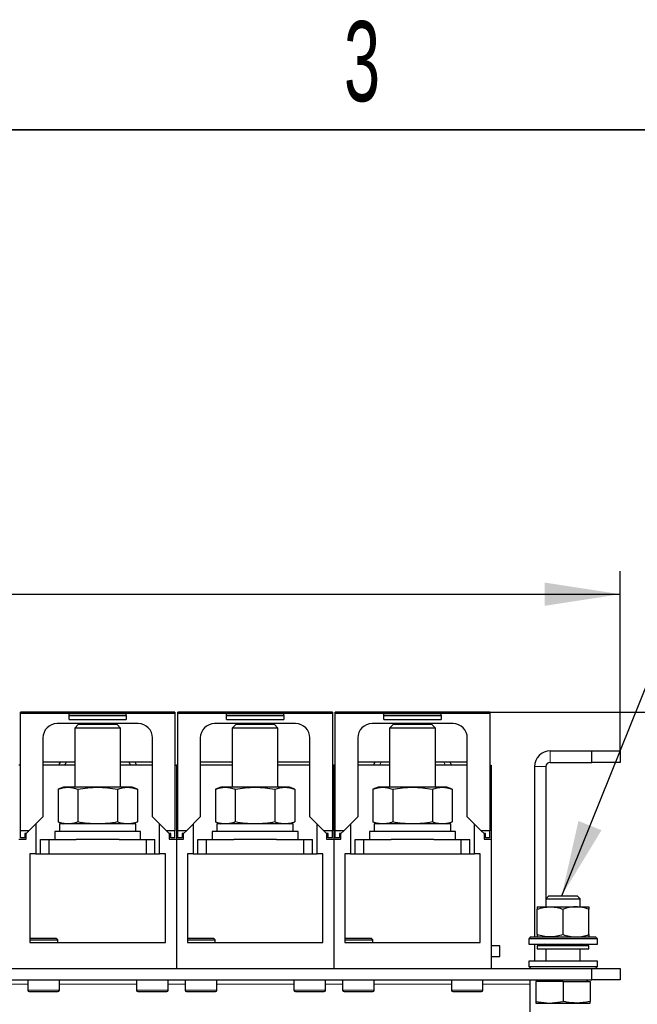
# Model space of a CAD drawing. Header units: millimetres. Extents: x 5 to 418, y 2 to 292.
# Tile 15 of 43: x 130 to 157, y 244 to 287. Entities that reach past the tile are written whole.
import ezdxf

# ---------------------------------------------------------------- set-up
doc = ezdxf.new("R2010")
doc.units = ezdxf.units.MM
doc.layers.add('SLD-0', color=7, linetype='Continuous')
doc.styles.add('SLDTEXTSTYLE0', font='TXT', dxfattribs={"width": 0.605})
doc.dimstyles.new('SLDDIMSTYLE0', dxfattribs={"dimtxt": 3.5, "dimasz": 3.302, "dimexe": 0, "dimexo": 0.0625, "dimgap": 0.875, "dimtad": 1, "dimlfac": 8, "dimrnd": 1e-09, "dimzin": 12, "dimdsep": 46, "dimtxsty": 'SLDTEXTSTYLE0', "dimsah": 1, "dimcen": 0.09, "dimadec": 0, "dimazin": 3, "dimtfac": 1, "dimtofl": 0, "dimtmove": 0, "dimatfit": 3, "dimfxl": 1, "dimfrac": 2, "dimtolj": 1, "dimtzin": 12, "dimarcsym": 0})
doc.dimstyles.new('SLDDIMSTYLE1', dxfattribs={"dimtxt": 3.5, "dimasz": 3.302, "dimexe": 0, "dimexo": 0.0625, "dimgap": 0.875, "dimtad": 1, "dimdec": 0, "dimlfac": 8, "dimrnd": 1e-09, "dimzin": 12, "dimdsep": 46, "dimtxsty": 'SLDTEXTSTYLE0', "dimsah": 1, "dimcen": 0.09, "dimadec": 0, "dimazin": 3, "dimtfac": 1, "dimtofl": 0, "dimtmove": 0, "dimatfit": 3, "dimfxl": 1, "dimfrac": 2, "dimtolj": 1, "dimtzin": 12, "dimarcsym": 0})
doc.dimstyles.new('SLDDIMSTYLE2', dxfattribs={"dimtxt": 0.18, "dimasz": 3.302, "dimexe": 0, "dimexo": 0.0625, "dimgap": 0, "dimtad": 0, "dimtih": 1, "dimtoh": 1, "dimdec": 0, "dimrnd": 1e-09, "dimzin": 0, "dimdsep": 46, "dimtxsty": 'Standard', "dimsah": 1, "dimcen": 0.09, "dimadec": 0, "dimazin": 0, "dimtfac": 3.302, "dimtdec": 0, "dimtofl": 0, "dimtmove": 0, "dimatfit": 3, "dimfxl": 1, "dimfrac": 2, "dimtolj": 1, "dimtzin": 0, "dimarcsym": 0})

# ---------------------------------------------------------------- blocks, each defined once
blk = doc.blocks.new('_D_1')
at = {"layer": 'SLD-0', "color": 7}
for p, q in [((62.882, 255.366), (62.882, 263.211)), ((156.632, 255.366), (156.632, 263.211)), ((62.882, 262.211), (156.632, 262.211))]:
    blk.add_line(p, q, dxfattribs=at)
for points in [[(62.882, 262.211), (66.184, 261.703), (66.184, 262.719)], [(156.632, 262.211), (153.33, 262.719), (153.33, 261.703)]]:
    blk.add_solid(points, dxfattribs=at)
at = {"layer": 'SLD-0', "color": 7, "insert": (105.747, 266.722), "char_height": 3.5, "attachment_point": 1, "style": 'SLDTEXTSTYLE0'}
blk.add_mtext('750', dxfattribs=at)
blk = doc.blocks.new('_D_2')
at = {"layer": 'SLD-0', "color": 7}
for p, q in [((150.932, 257.056), (164.659, 257.056)), ((163.659, 178.366), (163.659, 257.056)), ((151.007, 178.366), (164.659, 178.366))]:
    blk.add_line(p, q, dxfattribs=at)
for points in [[(163.659, 257.056), (163.151, 253.754), (164.167, 253.754)], [(163.659, 178.366), (164.167, 181.668), (163.151, 181.668)]]:
    blk.add_solid(points, dxfattribs=at)
at = {"layer": 'SLD-0', "color": 7, "insert": (159.148, 213.701), "char_height": 3.5, "attachment_point": 1, "rotation": 90, "style": 'SLDTEXTSTYLE0'}
blk.add_mtext('630', dxfattribs=at)

msp = doc.modelspace()

# ---------------------------------------------------------------- linework, layer by layer
at = {"color": 7, "linetype": 'Continuous', "lineweight": 25}
for p, q in [((137.1821, 257.0563), (130.4321, 257.0563)), ((130.4321, 256.9938), (130.4321, 257.0563)), ((130.4321, 251.8813), (130.4321, 256.9938)), ((137.1821, 256.9938), (130.4321, 256.9938)), ((132.5571, 256.905), (132.5571, 256.9876)), ((135.0571, 256.9876), (132.5571, 256.9876)), ((132.5571, 256.905), (135.0571, 256.905)), ((132.5571, 256.7376), (132.5571, 256.905)), ((135.0571, 256.905), (135.0571, 256.9876)), ((135.0571, 256.905), (135.0571, 256.7376)), ((137.1821, 257.0563), (137.1821, 256.9938)), ((137.1821, 256.9938), (137.1821, 251.8813)), ((144.0571, 257.0563), (137.3071, 257.0563)), ((137.3071, 256.9938), (137.3071, 257.0563)), ((137.3071, 251.8813), (137.3071, 256.9938)), ((144.0571, 256.9938), (137.3071, 256.9938)), ((139.4321, 256.905), (139.4321, 256.9876)), ((141.9321, 256.9876), (139.4321, 256.9876)), ((139.4321, 256.905), (141.9321, 256.905)), ((139.4321, 256.7376), (139.4321, 256.905)), ((141.9321, 256.905), (141.9321, 256.9876)), ((141.9321, 256.905), (141.9321, 256.7376)), ((144.0571, 257.0563), (144.0571, 256.9938)), ((144.0571, 256.9938), (144.0571, 251.8813)), ((150.9321, 257.0563), (144.1821, 257.0563)), ((144.1821, 256.9938), (144.1821, 257.0563)), ((144.1821, 251.8813), (144.1821, 256.9938)), ((150.9321, 256.9938), (144.1821, 256.9938)), ((146.3071, 256.905), (146.3071, 256.9876)), ((148.8071, 256.9876), (146.3071, 256.9876)), ((146.3071, 256.905), (148.8071, 256.905)), ((146.3071, 256.7376), (146.3071, 256.905)), ((148.8071, 256.905), (148.8071, 256.9876)), ((148.8071, 256.905), (148.8071, 256.7376)), ((150.9321, 257.0563), (150.9321, 256.9938)), ((150.9321, 256.9938), (150.9321, 251.8813)), ((135.5759, 256.5563), (132.0384, 256.5563)), ((132.5571, 256.7376), (135.0571, 256.7376)), ((132.9605, 256.5157), (132.8071, 256.3623)), ((132.8071, 256.3623), (132.8071, 253.7782)), ((134.8071, 256.3623), (132.8071, 256.3623)), ((134.6538, 256.5157), (132.9605, 256.5157)), ((134.8071, 256.3623), (134.6538, 256.5157)), ((134.8071, 253.7782), (134.8071, 256.3623)), ((142.4509, 256.5563), (138.9134, 256.5563)), ((139.4321, 256.7376), (141.9321, 256.7376)), ((139.8355, 256.5157), (139.6821, 256.3623)), ((139.6821, 256.3623), (139.6821, 253.7782)), ((141.6821, 256.3623), (139.6821, 256.3623)), ((141.5288, 256.5157), (139.8355, 256.5157)), ((141.6821, 256.3623), (141.5288, 256.5157)), ((141.6821, 253.7782), (141.6821, 256.3623)), ((149.3259, 256.5563), (145.7884, 256.5563)), ((146.3071, 256.7376), (148.8071, 256.7376)), ((146.7105, 256.5157), (146.5571, 256.3623)), ((146.5571, 256.3623), (146.5571, 253.7782)), ((148.5571, 256.3623), (146.5571, 256.3623)), ((148.4038, 256.5157), (146.7105, 256.5157)), ((148.5571, 256.3623), (148.4038, 256.5157)), ((148.5571, 253.7782), (148.5571, 256.3623)), ((131.4134, 255.9313), (131.4134, 252.4876)), ((136.2009, 252.4876), (136.2009, 255.9313)), ((138.2884, 255.9313), (138.2884, 252.4876)), ((143.0759, 252.4876), (143.0759, 255.9313)), ((145.1634, 255.9313), (145.1634, 252.4876)), ((149.9509, 252.4876), (149.9509, 255.9313)), ((153.5696, 255.3657), (155.3821, 255.3657)), ((155.3821, 254.8657), (155.3821, 255.3657)), ((155.3821, 255.3657), (156.6321, 255.3657)), ((156.6321, 255.3657), (156.6321, 254.8657)), ((130.4321, 254.7407), (130.3696, 254.7407)), ((132.8071, 254.8793), (131.4134, 254.8793)), ((132.8071, 254.7407), (131.4134, 254.7407)), ((132.137, 254.8017), (132.1698, 254.8793)), ((136.2009, 254.8793), (134.8071, 254.8793)), ((136.2009, 254.7407), (134.8071, 254.7407)), ((137.1821, 254.7407), (137.2446, 254.7407)), ((137.2446, 254.7407), (137.2446, 251.5032)), ((137.3071, 254.7407), (137.2446, 254.7407)), ((139.6821, 254.8793), (138.2884, 254.8793)), ((139.6821, 254.7407), (138.2884, 254.7407)), ((143.0759, 254.8793), (141.6821, 254.8793)), ((143.0759, 254.7407), (141.6821, 254.7407)), ((144.0571, 254.7407), (144.1196, 254.7407)), ((144.1821, 254.7407), (144.1196, 254.7407)), ((144.1196, 254.7407), (144.1196, 251.5032)), ((146.5571, 254.8793), (145.1634, 254.8793)), ((146.5571, 254.7407), (145.1634, 254.7407)), ((145.887, 254.8017), (145.9198, 254.8793)), ((149.9509, 254.8793), (148.5571, 254.8793)), ((149.9509, 254.7407), (148.5571, 254.7407)), ((150.9321, 254.7407), (150.9946, 254.7407)), ((150.9946, 254.7407), (150.9946, 251.5032)), ((152.8821, 254.6782), (152.8821, 247.2407)), ((153.3821, 254.6782), (153.3821, 248.5532)), ((153.5696, 254.8657), (155.3821, 254.8657)), ((156.6321, 254.8657), (155.3821, 254.8657)), ((132.3071, 253.7782), (132.0751, 253.6937)), ((132.5081, 253.7782), (132.3071, 253.7782)), ((133.8071, 253.7782), (132.5081, 253.7782)), ((135.1062, 253.7782), (133.8071, 253.7782)), ((135.3071, 253.7782), (135.1062, 253.7782)), ((135.5392, 253.6937), (135.3071, 253.7782)), ((139.1821, 253.7782), (138.9501, 253.6937)), ((139.3831, 253.7782), (139.1821, 253.7782)), ((140.6821, 253.7782), (139.3831, 253.7782)), ((141.9812, 253.7782), (140.6821, 253.7782)), ((142.1821, 253.7782), (141.9812, 253.7782)), ((142.4142, 253.6937), (142.1821, 253.7782)), ((146.0571, 253.7782), (145.8251, 253.6937)), ((146.2581, 253.7782), (146.0571, 253.7782)), ((147.5571, 253.7782), (146.2581, 253.7782)), ((148.8562, 253.7782), (147.5571, 253.7782)), ((149.0571, 253.7782), (148.8562, 253.7782)), ((149.2892, 253.6937), (149.0571, 253.7782)), ((132.0751, 253.6937), (132.0751, 252.2626)), ((132.9411, 253.6937), (132.9411, 252.2626)), ((134.6732, 253.6937), (134.6732, 252.2626)), ((135.5392, 253.6937), (135.5392, 252.2626)), ((138.9501, 253.6937), (138.9501, 252.2626)), ((139.8161, 253.6937), (139.8161, 252.2626)), ((141.5482, 253.6937), (141.5482, 252.2626)), ((142.4142, 253.6937), (142.4142, 252.2626)), ((145.8251, 253.6937), (145.8251, 252.2626)), ((146.6911, 253.6937), (146.6911, 252.2626)), ((148.4232, 253.6937), (148.4232, 252.2626)), ((149.2892, 253.6937), (149.2892, 252.2626)), ((131.4134, 252.4876), (130.8071, 251.8813)), ((136.8071, 251.8813), (136.2009, 252.4876)), ((138.2884, 252.4876), (137.6821, 251.8813)), ((143.6821, 251.8813), (143.0759, 252.4876)), ((145.1634, 252.4876), (144.5571, 251.8813)), ((150.5571, 251.8813), (149.9509, 252.4876)), ((131.1009, 252.1751), (131.1009, 250.8657)), ((132.0751, 252.2626), (132.3071, 252.1782)), ((132.1384, 252.1782), (132.1384, 251.8407)), ((135.4759, 252.1782), (132.1384, 252.1782)), ((135.3071, 252.1782), (135.5392, 252.2626)), ((135.4759, 251.8407), (135.4759, 252.1782)), ((136.5134, 250.8657), (136.5134, 252.1751)), ((137.9759, 252.1751), (137.9759, 250.8657)), ((138.9501, 252.2626), (139.1821, 252.1782)), ((139.0134, 252.1782), (139.0134, 251.8407)), ((142.3509, 252.1782), (139.0134, 252.1782)), ((142.1821, 252.1782), (142.4142, 252.2626)), ((142.3509, 251.8407), (142.3509, 252.1782)), ((143.3884, 250.8657), (143.3884, 252.1751)), ((144.8509, 252.1751), (144.8509, 250.8657)), ((145.8251, 252.2626), (146.0571, 252.1782)), ((145.8884, 252.1782), (145.8884, 251.8407)), ((149.2259, 252.1782), (145.8884, 252.1782)), ((149.0571, 252.1782), (149.2892, 252.2626)), ((149.2259, 251.8407), (149.2259, 252.1782)), ((150.2634, 250.8657), (150.2634, 252.1751)), ((130.8071, 251.8813), (130.4321, 251.8813)), ((130.4321, 251.5688), (130.4321, 251.8813)), ((130.6821, 251.7563), (130.6196, 251.7563)), ((130.6196, 251.7563), (130.6196, 251.5688)), ((130.8071, 251.8813), (130.6821, 251.7563)), ((130.6821, 251.5032), (130.6821, 251.7563)), ((131.9321, 251.8407), (131.9321, 251.4907)), ((135.6821, 251.8407), (131.9321, 251.8407)), ((135.6821, 251.4907), (135.6821, 251.8407)), ((137.1821, 251.8813), (136.8071, 251.8813)), ((136.9321, 251.7563), (136.8071, 251.8813)), ((136.9321, 251.7563), (136.9321, 251.5032)), ((136.9946, 251.7563), (136.9321, 251.7563)), ((136.9946, 251.5688), (136.9946, 251.7563)), ((137.1821, 251.5688), (137.1821, 251.8813)), ((137.6821, 251.8813), (137.3071, 251.8813)), ((137.3071, 251.5688), (137.3071, 251.8813)), ((137.5571, 251.7563), (137.4946, 251.7563)), ((137.4946, 251.7563), (137.4946, 251.5688)), ((137.6821, 251.8813), (137.5571, 251.7563)), ((137.5571, 251.5032), (137.5571, 251.7563)), ((138.8071, 251.8407), (138.8071, 251.4907)), ((142.5571, 251.8407), (138.8071, 251.8407)), ((142.5571, 251.4907), (142.5571, 251.8407)), ((144.0571, 251.8813), (143.6821, 251.8813)), ((143.8071, 251.7563), (143.6821, 251.8813)), ((143.8071, 251.7563), (143.8071, 251.5032)), ((143.8696, 251.7563), (143.8071, 251.7563)), ((143.8696, 251.5688), (143.8696, 251.7563)), ((144.0571, 251.5688), (144.0571, 251.8813)), ((144.5571, 251.8813), (144.1821, 251.8813)), ((144.1821, 251.5688), (144.1821, 251.8813)), ((144.4321, 251.7563), (144.3696, 251.7563)), ((144.3696, 251.7563), (144.3696, 251.5688)), ((144.5571, 251.8813), (144.4321, 251.7563)), ((144.4321, 251.5032), (144.4321, 251.7563)), ((145.6821, 251.8407), (145.6821, 251.4907)), ((149.4321, 251.8407), (145.6821, 251.8407)), ((149.4321, 251.4907), (149.4321, 251.8407)), ((150.9321, 251.8813), (150.5571, 251.8813)), ((150.6821, 251.7563), (150.5571, 251.8813)), ((150.6821, 251.7563), (150.6821, 251.5032)), ((150.7446, 251.7563), (150.6821, 251.7563)), ((150.7446, 251.5688), (150.7446, 251.7563)), ((150.9321, 251.5688), (150.9321, 251.8813)), ((130.3696, 251.5032), (130.6821, 251.5032)), ((130.6196, 251.5688), (130.4321, 251.5688)), ((131.3071, 250.8657), (131.3071, 251.4907)), ((131.3071, 251.4907), (131.6821, 251.4907)), ((131.6821, 250.8657), (131.6821, 251.4907)), ((131.6821, 251.4907), (132.8717, 251.4907)), ((134.7426, 251.4907), (132.8717, 251.4907)), ((134.7426, 251.4907), (135.9321, 251.4907)), ((135.9321, 250.8657), (135.9321, 251.4907)), ((135.9321, 251.4907), (136.3071, 251.4907)), ((136.3071, 250.8657), (136.3071, 251.4907)), ((136.9321, 251.5032), (137.2446, 251.5032)), ((137.1821, 251.5688), (136.9946, 251.5688)), ((137.2446, 251.5032), (137.2446, 245.8657)), ((137.2446, 251.5032), (137.5571, 251.5032)), ((137.4946, 251.5688), (137.3071, 251.5688)), ((138.1821, 250.8657), (138.1821, 251.4907)), ((138.1821, 251.4907), (138.5571, 251.4907)), ((138.5571, 250.8657), (138.5571, 251.4907)), ((138.5571, 251.4907), (139.7467, 251.4907)), ((141.6176, 251.4907), (139.7467, 251.4907)), ((141.6176, 251.4907), (142.8071, 251.4907)), ((142.8071, 250.8657), (142.8071, 251.4907)), ((142.8071, 251.4907), (143.1821, 251.4907)), ((143.1821, 250.8657), (143.1821, 251.4907)), ((143.8071, 251.5032), (144.1196, 251.5032)), ((144.0571, 251.5688), (143.8696, 251.5688)), ((144.1196, 251.5032), (144.4321, 251.5032)), ((144.1196, 251.5032), (144.1196, 245.8657)), ((144.3696, 251.5688), (144.1821, 251.5688)), ((145.0571, 250.8657), (145.0571, 251.4907)), ((145.0571, 251.4907), (145.4321, 251.4907)), ((145.4321, 250.8657), (145.4321, 251.4907)), ((145.4321, 251.4907), (146.6217, 251.4907)), ((148.4926, 251.4907), (146.6217, 251.4907)), ((148.4926, 251.4907), (149.6821, 251.4907)), ((149.6821, 250.8657), (149.6821, 251.4907)), ((149.6821, 251.4907), (150.0571, 251.4907)), ((150.0571, 250.8657), (150.0571, 251.4907)), ((150.6821, 251.5032), (150.9946, 251.5032)), ((150.9321, 251.5688), (150.7446, 251.5688)), ((150.9946, 251.5032), (150.9946, 245.8657)), ((131.1009, 250.8657), (130.8509, 250.8657)), ((130.8509, 250.8657), (130.8509, 246.9907)), ((131.1009, 250.8657), (131.4821, 250.8657)), ((131.4821, 250.8657), (131.6821, 250.8657)), ((131.6821, 250.8657), (135.9321, 250.8657)), ((135.9321, 250.8657), (136.1321, 250.8657)), ((136.1321, 250.8657), (136.5134, 250.8657)), ((136.7634, 250.8657), (136.5134, 250.8657)), ((136.7634, 246.9907), (136.7634, 250.8657)), ((137.9759, 250.8657), (137.7259, 250.8657)), ((137.7259, 250.8657), (137.7259, 246.9907)), ((137.9759, 250.8657), (138.3571, 250.8657)), ((138.3571, 250.8657), (138.5571, 250.8657)), ((138.5571, 250.8657), (142.8071, 250.8657)), ((142.8071, 250.8657), (143.0071, 250.8657)), ((143.0071, 250.8657), (143.3884, 250.8657)), ((143.6384, 250.8657), (143.3884, 250.8657)), ((143.6384, 246.9907), (143.6384, 250.8657)), ((144.8509, 250.8657), (144.6009, 250.8657)), ((144.6009, 250.8657), (144.6009, 246.9907)), ((144.8509, 250.8657), (145.2321, 250.8657)), ((145.2321, 250.8657), (145.4321, 250.8657)), ((145.4321, 250.8657), (149.6821, 250.8657)), ((149.6821, 250.8657), (149.8821, 250.8657)), ((149.8821, 250.8657), (150.2634, 250.8657)), ((150.5134, 250.8657), (150.2634, 250.8657)), ((150.5134, 246.9907), (150.5134, 250.8657)), ((153.5163, 249.0407), (153.3821, 248.9065)), ((153.5163, 249.0407), (153.5988, 249.0407)), ((153.5988, 249.0407), (154.748, 249.0407)), ((154.8821, 248.9065), (154.748, 249.0407)), ((153.3821, 248.9065), (153.3821, 248.5532)), ((153.3821, 248.9065), (153.4826, 248.9065)), ((153.4826, 248.9065), (154.8821, 248.9065)), ((154.8821, 248.5532), (154.8821, 248.9065)), ((153.0071, 248.5532), (153.5696, 248.5532)), ((153.0071, 247.3412), (153.0071, 248.4527)), ((153.5696, 248.5532), (154.6946, 248.5532)), ((154.1321, 247.3412), (154.1321, 248.4527)), ((154.6946, 248.5532), (155.2571, 248.5532)), ((155.2571, 247.3412), (155.2571, 248.4527)), ((130.8946, 247.1907), (130.8509, 247.1469)), ((130.8509, 247.1157), (131.7786, 247.1157)), ((130.8509, 246.9907), (136.7634, 246.9907)), ((130.8946, 247.1907), (131.7385, 247.1907)), ((131.7385, 247.1907), (131.9946, 247.1907)), ((131.7786, 247.1157), (132.0696, 247.1157)), ((132.0696, 247.1157), (131.9946, 247.1907)), ((132.0696, 246.9907), (132.0696, 247.1157)), ((137.7696, 247.1907), (137.7259, 247.1469)), ((137.7259, 247.1157), (138.6536, 247.1157)), ((137.7259, 246.9907), (143.6384, 246.9907)), ((137.7696, 247.1907), (138.6135, 247.1907)), ((138.6135, 247.1907), (138.8696, 247.1907)), ((138.6536, 247.1157), (138.9446, 247.1157)), ((138.9446, 247.1157), (138.8696, 247.1907)), ((138.9446, 246.9907), (138.9446, 247.1157)), ((144.6446, 247.1907), (144.6009, 247.1469)), ((144.6009, 247.1157), (145.5286, 247.1157)), ((144.6009, 246.9907), (150.5134, 246.9907)), ((144.6446, 247.1907), (145.4885, 247.1907)), ((145.4885, 247.1907), (145.7446, 247.1907)), ((145.5286, 247.1157), (145.8196, 247.1157)), ((145.8196, 247.1157), (145.7446, 247.1907)), ((145.8196, 246.9907), (145.8196, 247.1157)), ((152.7103, 247.2407), (152.6321, 247.1626)), ((152.6321, 247.1626), (152.6321, 246.9282)), ((155.6321, 247.1626), (152.6321, 247.1626)), ((152.6321, 246.9282), (155.6321, 246.9282)), ((152.7103, 247.2407), (155.554, 247.2407)), ((152.8821, 246.9282), (152.8821, 246.1782)), ((153.3196, 246.9282), (153.0071, 246.8532)), ((155.2571, 246.8532), (154.9446, 246.9282)), ((155.6321, 247.1626), (155.554, 247.2407)), ((155.6321, 246.9282), (155.6321, 247.1626)), ((151.3759, 246.8519), (150.9946, 246.8519)), ((151.3759, 246.3794), (151.3759, 246.8519)), ((153.0071, 246.8532), (153.0071, 246.7157)), ((155.2571, 246.8532), (153.0071, 246.8532)), ((153.0071, 246.7157), (155.2571, 246.7157)), ((153.3821, 246.7157), (153.3821, 246.1782)), ((153.3821, 246.7157), (153.3821, 246.1782)), ((154.8821, 246.1782), (154.8821, 246.7157)), ((155.2571, 246.7157), (155.2571, 246.8532)), ((150.9946, 246.3794), (151.3759, 246.3794)), ((152.6321, 246.1782), (152.6321, 245.9438)), ((155.6321, 246.1782), (152.6321, 246.1782)), ((155.6321, 245.9438), (155.6321, 246.1782)), ((64.1321, 245.8657), (155.3821, 245.8657)), ((130.3696, 245.8657), (137.2446, 245.8657)), ((137.2446, 245.8657), (144.1196, 245.8657)), ((144.1196, 245.8657), (150.9946, 245.8657)), ((152.6321, 245.9438), (152.7103, 245.8657)), ((152.6321, 245.9438), (155.6321, 245.9438)), ((152.6946, 245.8657), (152.7097, 245.8663)), ((155.3821, 245.3657), (155.3821, 245.8657)), ((155.3821, 245.8657), (156.6321, 245.8657)), ((155.554, 245.8657), (155.6321, 245.9438)), ((156.6321, 245.8657), (156.6321, 245.3657)), ((64.1321, 245.3657), (155.3821, 245.3657)), ((130.754, 245.3657), (130.754, 244.9182)), ((132.1353, 244.9182), (132.1353, 245.3657)), ((135.504, 245.3657), (135.504, 244.9182)), ((136.8853, 244.9182), (136.8853, 245.3657)), ((137.629, 245.3657), (137.629, 244.9182)), ((139.0103, 244.9182), (139.0103, 245.3657)), ((142.379, 245.3657), (142.379, 244.9182)), ((143.7603, 244.9182), (143.7603, 245.3657)), ((144.504, 245.3657), (144.504, 244.9182)), ((145.8853, 244.9182), (145.8853, 245.3657)), ((149.254, 245.3657), (149.254, 244.9182)), ((150.6353, 244.9182), (150.6353, 245.3657)), ((152.6946, 245.1782), (152.6946, 245.3657)), ((152.6946, 242.3657), (152.6946, 245.1782)), ((152.9446, 245.2907), (152.9446, 244.42)), ((154.1321, 245.2907), (152.9446, 245.2907)), ((153.0928, 245.3657), (153.0495, 245.2907)), ((154.1321, 245.2907), (154.1321, 244.42)), ((154.1321, 245.2907), (155.3196, 245.2907)), ((155.2148, 245.2907), (155.1715, 245.3657)), ((155.3196, 245.2907), (155.3196, 244.42)), ((156.6321, 245.3657), (155.3821, 245.3657)), ((130.8165, 244.8557), (132.0728, 244.8557)), ((135.5665, 244.8557), (136.4378, 244.8557)), ((136.4378, 244.8557), (136.8228, 244.8557)), ((137.6915, 244.8557), (138.9478, 244.8557)), ((142.4415, 244.8557), (143.3128, 244.8557)), ((143.3128, 244.8557), (143.6978, 244.8557)), ((144.5665, 244.8557), (145.8228, 244.8557)), ((149.3165, 244.8557), (150.1878, 244.8557)), ((150.1878, 244.8557), (150.5728, 244.8557)), ((152.9446, 244.42), (153.5384, 244.3532)), ((152.9446, 244.42), (152.9446, 244.3532)), ((152.9446, 244.3532), (153.5384, 244.3532)), ((153.5384, 244.3532), (154.1321, 244.42)), ((153.5384, 244.3532), (154.7259, 244.3532)), ((154.7259, 244.3532), (155.3196, 244.3532)), ((155.3196, 244.3532), (155.3196, 244.42))]:
    msp.add_line(p, q, dxfattribs=at)
at = {"color": 7, "linetype": 'Continuous', "lineweight": 18}
for p, q in [((153.5696, 254.8657), (153.5696, 255.3657)), ((132.4416, 254.8793), (132.3649, 254.7407)), ((135.2494, 254.7407), (135.1727, 254.8793)), ((146.1916, 254.8793), (146.1149, 254.7407)), ((148.9994, 254.7407), (148.9227, 254.8793)), ((153.3821, 254.6782), (152.8821, 254.6782)), ((130.0103, 245.1782), (130.754, 245.1782)), ((132.1353, 245.1782), (135.504, 245.1782)), ((136.8853, 245.1782), (137.629, 245.1782)), ((139.0103, 245.1782), (142.379, 245.1782)), ((143.7603, 245.1782), (144.504, 245.1782)), ((145.8853, 245.1782), (149.254, 245.1782)), ((150.6353, 245.1782), (152.6946, 245.1782)), ((130.754, 244.9182), (132.1353, 244.9182)), ((135.504, 244.9182), (136.462, 244.9182)), ((136.462, 244.9182), (136.8853, 244.9182)), ((137.629, 244.9182), (139.0103, 244.9182)), ((142.379, 244.9182), (143.337, 244.9182)), ((143.337, 244.9182), (143.7603, 244.9182)), ((144.504, 244.9182), (145.8853, 244.9182)), ((149.254, 244.9182), (150.212, 244.9182)), ((150.212, 244.9182), (150.6353, 244.9182))]:
    msp.add_line(p, q, dxfattribs=at)
at = {"color": 7, "linetype": 'Continuous', "lineweight": 25}
for centre, radius, start, end in [((132.0384, 255.9313), 0.625, 90, 180), ((135.5759, 255.9313), 0.625, 0, 90), ((138.9134, 255.9313), 0.625, 90, 180), ((142.4509, 255.9313), 0.625, 0, 90), ((145.7884, 255.9313), 0.625, 90, 180), ((149.3259, 255.9313), 0.625, 0, 90), ((153.5696, 254.6782), 0.6875, 90, 180), ((153.5696, 254.6782), 0.1875, 90, 180), ((130.8165, 244.9182), 0.0625, 180, 270), ((132.0728, 244.9182), 0.0625, 270, 0), ((135.5665, 244.9182), 0.0625, 180, 270), ((136.8228, 244.9182), 0.0625, 270, 0), ((137.6915, 244.9182), 0.0625, 180, 270), ((138.9478, 244.9182), 0.0625, 270, 0), ((142.4415, 244.9182), 0.0625, 180, 270), ((143.6978, 244.9182), 0.0625, 270, 0), ((144.5665, 244.9182), 0.0625, 180, 270), ((145.8228, 244.9182), 0.0625, 270, 0), ((149.3165, 244.9182), 0.0625, 180, 270), ((150.5728, 244.9182), 0.0625, 270, 0)]:
    msp.add_arc(centre, radius, start, end, dxfattribs=at)
for points, knots in [([(132.1734, 254.8793), (132.1603, 254.852), (132.1381, 254.806), (132.1186, 254.7596), (132.1106, 254.7407)], [0, 0, 0, 0, 0.592473, 1, 1, 1, 1]), ([(135.5091, 254.7407), (135.5085, 254.7423), (135.4887, 254.7901), (135.4673, 254.8354), (135.4466, 254.8793)], [0, 0, 0, 0, 0.0328202, 1, 1, 1, 1]), ([(145.9234, 254.8793), (145.9103, 254.852), (145.8881, 254.806), (145.8686, 254.7596), (145.8606, 254.7407)], [0, 0, 0, 0, 0.592473, 1, 1, 1, 1]), ([(149.2591, 254.7407), (149.2585, 254.7423), (149.2387, 254.7901), (149.2173, 254.8354), (149.1966, 254.8793)], [0, 0, 0, 0, 0.0328202, 1, 1, 1, 1]), ([(132.0751, 253.6937), (132.1465, 253.7176), (132.2899, 253.7655), (132.4352, 253.7739), (132.5081, 253.7782)], [0, 0, 0, 0, 0.49811276, 1, 1, 1, 1]), ([(132.5081, 253.7782), (132.5804, 253.774), (132.7257, 253.7656), (132.8691, 253.7178), (132.9411, 253.6937)], [0, 0, 0, 0, 0.4977806, 1, 1, 1, 1]), ([(132.9411, 253.6937), (133.084, 253.7176), (133.3707, 253.7655), (133.6613, 253.7739), (133.8071, 253.7782)], [0, 0, 0, 0, 0.4981128, 1, 1, 1, 1]), ([(133.8071, 253.7782), (133.9518, 253.774), (134.2424, 253.7656), (134.5292, 253.7178), (134.6732, 253.6937)], [0, 0, 0, 0, 0.4977806, 1, 1, 1, 1]), ([(134.6732, 253.6937), (134.7446, 253.7176), (134.888, 253.7655), (135.0333, 253.7739), (135.1062, 253.7782)], [0, 0, 0, 0, 0.4981128, 1, 1, 1, 1]), ([(135.1062, 253.7782), (135.1785, 253.774), (135.3238, 253.7656), (135.4672, 253.7178), (135.5392, 253.6937)], [0, 0, 0, 0, 0.4977806, 1, 1, 1, 1]), ([(138.9501, 253.6937), (139.0215, 253.7176), (139.1649, 253.7655), (139.3102, 253.7739), (139.3831, 253.7782)], [0, 0, 0, 0, 0.49811276, 1, 1, 1, 1]), ([(139.3831, 253.7782), (139.4554, 253.774), (139.6007, 253.7656), (139.7441, 253.7178), (139.8161, 253.6937)], [0, 0, 0, 0, 0.4977806, 1, 1, 1, 1]), ([(139.8161, 253.6937), (139.959, 253.7176), (140.2457, 253.7655), (140.5363, 253.7739), (140.6821, 253.7782)], [0, 0, 0, 0, 0.4981128, 1, 1, 1, 1]), ([(140.6821, 253.7782), (140.8268, 253.774), (141.1174, 253.7656), (141.4042, 253.7178), (141.5482, 253.6937)], [0, 0, 0, 0, 0.4977806, 1, 1, 1, 1]), ([(141.5482, 253.6937), (141.6196, 253.7176), (141.763, 253.7655), (141.9083, 253.7739), (141.9812, 253.7782)], [0, 0, 0, 0, 0.4981128, 1, 1, 1, 1]), ([(141.9812, 253.7782), (142.0535, 253.774), (142.1988, 253.7656), (142.3422, 253.7178), (142.4142, 253.6937)], [0, 0, 0, 0, 0.4977806, 1, 1, 1, 1]), ([(145.8251, 253.6937), (145.8965, 253.7176), (146.0399, 253.7655), (146.1852, 253.7739), (146.2581, 253.7782)], [0, 0, 0, 0, 0.49811276, 1, 1, 1, 1]), ([(146.2581, 253.7782), (146.3304, 253.774), (146.4757, 253.7656), (146.6191, 253.7178), (146.6911, 253.6937)], [0, 0, 0, 0, 0.4977806, 1, 1, 1, 1]), ([(146.6911, 253.6937), (146.834, 253.7176), (147.1207, 253.7655), (147.4113, 253.7739), (147.5571, 253.7782)], [0, 0, 0, 0, 0.4981128, 1, 1, 1, 1]), ([(147.5571, 253.7782), (147.7018, 253.774), (147.9924, 253.7656), (148.2792, 253.7178), (148.4232, 253.6937)], [0, 0, 0, 0, 0.4977806, 1, 1, 1, 1]), ([(148.4232, 253.6937), (148.4946, 253.7176), (148.638, 253.7655), (148.7833, 253.7739), (148.8562, 253.7782)], [0, 0, 0, 0, 0.4981128, 1, 1, 1, 1]), ([(148.8562, 253.7782), (148.9285, 253.774), (149.0738, 253.7656), (149.2172, 253.7178), (149.2892, 253.6937)], [0, 0, 0, 0, 0.4977806, 1, 1, 1, 1]), ([(132.5081, 252.1782), (132.4358, 252.1824), (132.2905, 252.1907), (132.1471, 252.2386), (132.0751, 252.2626)], [0, 0, 0, 0, 0.4977806, 1, 1, 1, 1]), ([(132.9411, 252.2626), (132.8697, 252.2388), (132.7263, 252.1909), (132.581, 252.1824), (132.5081, 252.1782)], [0, 0, 0, 0, 0.4981128, 1, 1, 1, 1]), ([(133.8071, 252.1782), (133.6625, 252.1824), (133.3719, 252.1907), (133.0851, 252.2386), (132.9411, 252.2626)], [0, 0, 0, 0, 0.49778063, 1, 1, 1, 1]), ([(134.6732, 252.2626), (134.5303, 252.2388), (134.2436, 252.1909), (133.953, 252.1824), (133.8071, 252.1782)], [0, 0, 0, 0, 0.49811276, 1, 1, 1, 1]), ([(135.1062, 252.1782), (135.0339, 252.1824), (134.8886, 252.1907), (134.7452, 252.2386), (134.6732, 252.2626)], [0, 0, 0, 0, 0.4977806, 1, 1, 1, 1]), ([(135.5392, 252.2626), (135.4678, 252.2388), (135.3244, 252.1909), (135.1791, 252.1824), (135.1062, 252.1782)], [0, 0, 0, 0, 0.4981128, 1, 1, 1, 1]), ([(139.3831, 252.1782), (139.3108, 252.1824), (139.1655, 252.1907), (139.0221, 252.2386), (138.9501, 252.2626)], [0, 0, 0, 0, 0.4977806, 1, 1, 1, 1]), ([(139.8161, 252.2626), (139.7447, 252.2388), (139.6013, 252.1909), (139.456, 252.1824), (139.3831, 252.1782)], [0, 0, 0, 0, 0.4981128, 1, 1, 1, 1]), ([(140.6821, 252.1782), (140.5375, 252.1824), (140.2469, 252.1907), (139.9601, 252.2386), (139.8161, 252.2626)], [0, 0, 0, 0, 0.49778063, 1, 1, 1, 1]), ([(141.5482, 252.2626), (141.4053, 252.2388), (141.1186, 252.1909), (140.828, 252.1824), (140.6821, 252.1782)], [0, 0, 0, 0, 0.49811276, 1, 1, 1, 1]), ([(141.9812, 252.1782), (141.9089, 252.1824), (141.7636, 252.1907), (141.6202, 252.2386), (141.5482, 252.2626)], [0, 0, 0, 0, 0.4977806, 1, 1, 1, 1]), ([(142.4142, 252.2626), (142.3428, 252.2388), (142.1994, 252.1909), (142.0541, 252.1824), (141.9812, 252.1782)], [0, 0, 0, 0, 0.4981128, 1, 1, 1, 1]), ([(146.2581, 252.1782), (146.1858, 252.1824), (146.0405, 252.1907), (145.8971, 252.2386), (145.8251, 252.2626)], [0, 0, 0, 0, 0.4977806, 1, 1, 1, 1]), ([(146.6911, 252.2626), (146.6197, 252.2388), (146.4763, 252.1909), (146.331, 252.1824), (146.2581, 252.1782)], [0, 0, 0, 0, 0.4981128, 1, 1, 1, 1]), ([(147.5571, 252.1782), (147.4125, 252.1824), (147.1219, 252.1907), (146.8351, 252.2386), (146.6911, 252.2626)], [0, 0, 0, 0, 0.4977806, 1, 1, 1, 1]), ([(148.4232, 252.2626), (148.2803, 252.2388), (147.9936, 252.1909), (147.703, 252.1824), (147.5571, 252.1782)], [0, 0, 0, 0, 0.4981128, 1, 1, 1, 1]), ([(148.8562, 252.1782), (148.7839, 252.1824), (148.6386, 252.1907), (148.4952, 252.2386), (148.4232, 252.2626)], [0, 0, 0, 0, 0.4977806, 1, 1, 1, 1]), ([(149.2892, 252.2626), (149.2178, 252.2388), (149.0744, 252.1909), (148.9291, 252.1824), (148.8562, 252.1782)], [0, 0, 0, 0, 0.4981128, 1, 1, 1, 1]), ([(153.0071, 248.4527), (153.0985, 248.4808), (153.2829, 248.5375), (153.4735, 248.5479), (153.5696, 248.5532)], [0, 0, 0, 0, 0.495458, 1, 1, 1, 1]), ([(153.0071, 248.5532), (153.0071, 248.552), (153.0071, 248.5471), (153.0071, 248.4935), (153.0071, 248.4527)], [0, 0, 0, 0, 0.2381018, 1, 1, 1, 1]), ([(153.5696, 248.5532), (153.583, 248.5531), (153.684, 248.5522), (153.8743, 248.5302), (154.0457, 248.4787), (154.1321, 248.4527)], [0, 0, 0, 0, 0.07009003, 0.53078443, 1, 1, 1, 1]), ([(154.6946, 248.5532), (154.6813, 248.5531), (154.5803, 248.5522), (154.39, 248.5302), (154.2186, 248.4787), (154.1321, 248.4527)], [0, 0, 0, 0, 0.07009, 0.5307844, 1, 1, 1, 1]), ([(155.2571, 248.4527), (155.1658, 248.4808), (154.9814, 248.5375), (154.7908, 248.5479), (154.6946, 248.5532)], [0, 0, 0, 0, 0.495458, 1, 1, 1, 1]), ([(155.2571, 248.5532), (155.2571, 248.552), (155.2571, 248.5471), (155.2571, 248.4935), (155.2571, 248.4527)], [0, 0, 0, 0, 0.2381018, 1, 1, 1, 1]), ([(153.5696, 247.2407), (153.5563, 247.2408), (153.4553, 247.2417), (153.265, 247.2637), (153.0936, 247.3152), (153.0071, 247.3412)], [0, 0, 0, 0, 0.07009, 0.5307844, 1, 1, 1, 1]), ([(153.0071, 247.3412), (153.0071, 247.3003), (153.0071, 247.2468), (153.0071, 247.2419), (153.0071, 247.2407)], [0, 0, 0, 0, 0.7618982, 1, 1, 1, 1]), ([(154.1321, 247.3412), (154.0408, 247.3131), (153.8564, 247.2564), (153.6658, 247.246), (153.5696, 247.2407)], [0, 0, 0, 0, 0.495458, 1, 1, 1, 1]), ([(154.1321, 247.3412), (154.2235, 247.3131), (154.4079, 247.2564), (154.5985, 247.246), (154.6946, 247.2407)], [0, 0, 0, 0, 0.495458, 1, 1, 1, 1]), ([(154.6946, 247.2407), (154.708, 247.2408), (154.809, 247.2417), (154.9993, 247.2637), (155.1707, 247.3152), (155.2571, 247.3412)], [0, 0, 0, 0, 0.07009003, 0.53078443, 1, 1, 1, 1]), ([(155.2571, 247.3412), (155.2571, 247.3003), (155.2571, 247.2468), (155.2571, 247.2419), (155.2571, 247.2407)], [0, 0, 0, 0, 0.7618982, 1, 1, 1, 1]), ([(154.7259, 244.3532), (154.5761, 244.3606), (154.3769, 244.3705), (154.1808, 244.4102), (154.1321, 244.42)], [0, 0, 0, 0, 0.7518816, 1, 1, 1, 1]), ([(155.3196, 244.42), (155.3138, 244.4188), (155.1181, 244.3779), (154.919, 244.3653), (154.7259, 244.3532)], [0, 0, 0, 0, 0.0298735, 1, 1, 1, 1])]:
    msp.add_open_spline(points, degree=3, knots=knots, dxfattribs=at)
at = {"layer": 'SLD-0', "lineweight": 35}
msp.add_line((408, 282.5), (26, 282.5), dxfattribs=at)

# ---------------------------------------------------------------- texts
at = {"layer": 'SLD-0', "insert": (145.3527, 287.243), "char_height": 3.5, "attachment_point": 2, "style": 'SLDTEXTSTYLE0'}
msp.add_mtext('3', dxfattribs=at)

# ---------------------------------------------------------------- dimensions: what is measured, and where the dimension line sits
at = {"layer": 'SLD-0', "color": 7}
dim = msp.add_linear_dim(base=(156.6321, 262.2107), p1=(62.8821, 255.3657), p2=(156.6321, 255.3657), dimstyle='SLDDIMSTYLE0', dxfattribs=at)
dim.commit()
dim.dimension.update_dxf_attribs({"geometry": '_D_1', "text_midpoint": (109.7571, 262.2107), "dimtype": 160})
dim = msp.add_linear_dim(base=(163.6592, 257.0563), p1=(151.0071, 178.3657), p2=(150.9321, 257.0563), angle=90, dimstyle='SLDDIMSTYLE1', dxfattribs=at)
dim.commit()
dim.dimension.update_dxf_attribs({"geometry": '_D_2', "text_midpoint": (163.6592, 217.711), "dimtype": 160})

# ---------------------------------------------------------------- leaders
at = {"layer": 'SLD-0'}
msp.add_leader([(154.0727, 249.0407), (158.3742, 259.7184)], dimstyle='SLDDIMSTYLE2', dxfattribs=at)

doc.saveas('drawing.dxf')
